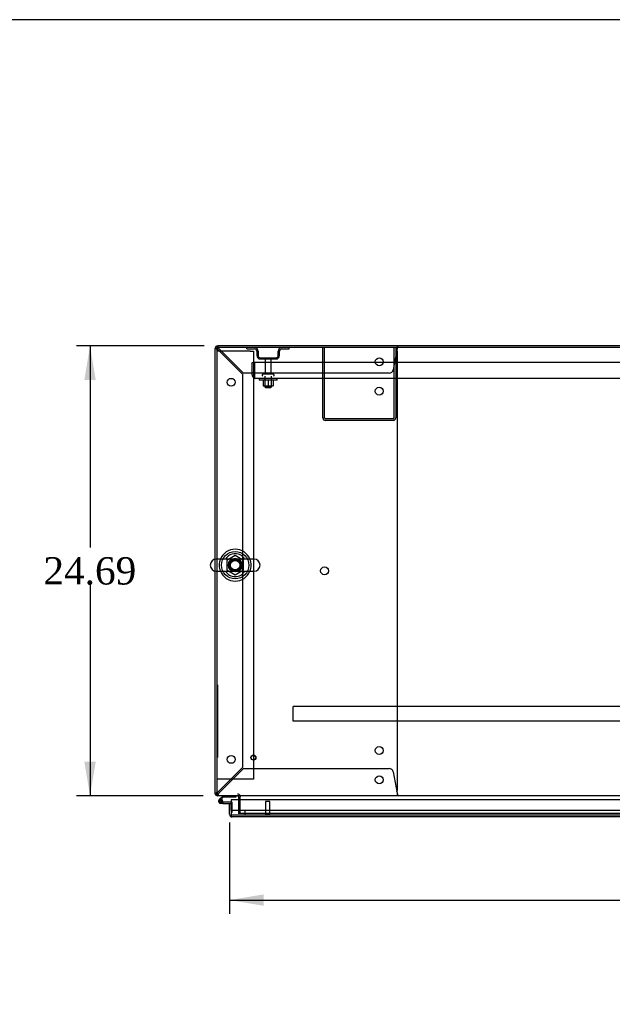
# Model space of a CAD drawing. Header units: inches. Extents: x 1 to 359, y -2 to 239.
# Tile 13 of 21: x 58 to 91, y 185 to 239. Entities that reach past the tile are written whole.
import ezdxf
from ezdxf.enums import TextEntityAlignment as Align
from ezdxf.lldxf.tags import DXFTag

# ---------------------------------------------------------------- set-up
doc = ezdxf.new("R2010")
doc.units = ezdxf.units.IN
doc.header["$MEASUREMENT"] = 0
for name, color, linetype in [('COM41309', 7, 'Continuous'), ('COM43133', 7, 'Continuous'), ('COM50521', 7, 'Continuous'), ('COM50799-3', 7, 'Continuous'), ('COM54578-56', 7, 'Continuous'), ('COM54837', 7, 'Continuous'), ('COM54928-6', 7, 'Continuous'), ('COM55702-58', 7, 'Continuous'), ('COM71155-14', 7, 'Continuous'), ('COM71162-15', 7, 'Continuous'), ('Default', 7, 'Continuous'), ('GSK11033', 7, 'Continuous'), ('NTS166105', 7, 'Continuous'), ('NTS166905', 7, 'Continuous'), ('QLB20205', 7, 'Continuous'), ('SCS00680', 7, 'Continuous'), ('STD21878', 7, 'Continuous'), ('STD26094', 7, 'Continuous'), ('WAF25059', 7, 'Continuous'), ('WAF25362', 7, 'Continuous'), ('WAM254785', 7, 'Continuous')]:
    doc.layers.add(name, color=color, linetype=linetype)
doc.styles.add('SEACAD_Times_New_Roman', font='times.ttf')
tags = doc.linetypes.add('HIDDEN2', pattern=[0.1875, 0.125, -0.0625]).pattern_tags.tags
tags[6:7] = [DXFTag(74, 4), DXFTag(75, 0), DXFTag(340, '0'), DXFTag(46, 0.0), DXFTag(50, 0.0), DXFTag(44, 0.0), DXFTag(45, 0.0)]
tags[4:5] = [DXFTag(74, 4), DXFTag(75, 0), DXFTag(340, '0'), DXFTag(46, 0.0), DXFTag(50, 0.0), DXFTag(44, 0.0), DXFTag(45, 0.0)]
doc.dimstyles.new('HAMMOND_(STH_-_300x200)', dxfattribs={"dimtxt": 1.5, "dimasz": 1.875, "dimexe": 0.75, "dimexo": 0.75, "dimgap": 0.375, "dimtad": 0, "dimtih": 1, "dimtoh": 1, "dimzin": 0, "dimdsep": 46, "dimtxsty": 'SEACAD_Times_New_Roman', "dimblk1": '_SE_FILLED', "dimblk2": '_SE_FILLED', "dimsah": 1, "dimcen": 0.75, "dimadec": 0, "dimazin": 0, "dimtfac": 0.8, "dimtofl": 0, "dimtmove": 0, "dimatfit": 3, "dimfxl": 1, "dimtolj": 1, "dimtzin": 0, "dimarcsym": 0})

# ---------------------------------------------------------------- blocks, each defined once
blk = doc.blocks.new('SE')
at = {"layer": 'COM41309', "color": 7, "linetype": 'HIDDEN2'}
for p, q in [((69.28, 220.693), (69.095, 220.693)), ((70.91, 220.693), (69.28, 220.693)), ((70.91, 220.693), (71.095, 220.693)), ((71.095, 220.693), (71.095, 197.193)), ((69.28, 197.193), (69.095, 197.193)), ((70.91, 197.193), (69.28, 197.193)), ((71.095, 197.193), (70.91, 197.193))]:
    blk.add_line(p, q, dxfattribs=at)
at = {"layer": 'COM43133', "color": 7, "linetype": 'HIDDEN2'}
for p, q in [((71.03, 220.068), (71.155, 220.068)), ((71.03, 219.378), (71.03, 220.068)), ((126.905, 220.068), (71.155, 220.068)), ((71.155, 219.378), (71.155, 220.068)), ((71.155, 220.068), (71.155, 219.378)), ((71.155, 219.378), (71.155, 219.378)), ((71.155, 219.378), (71.155, 219.296)), ((71.155, 219.378), (71.155, 219.229)), ((71.155, 219.296), (71.106, 219.229)), ((71.214, 219.193), (71.215, 219.193)), ((126.845, 219.193), (71.215, 219.193)), ((71.215, 219.193), (71.215, 219.193)), ((71.215, 219.193), (71.215, 219.193))]:
    blk.add_line(p, q, dxfattribs=at)
for start, end in [(180, 233.806), (233.806, 269.8792), (269.9411, 270)]:
    blk.add_arc((71.215, 219.378), 0.185, start, end, dxfattribs=at)
blk.add_open_spline([(71.155, 219.229), (71.165, 219.218), (71.175, 219.209), (71.19, 219.2), (71.195, 219.197), (71.205, 219.194), (71.21, 219.193), (71.215, 219.193)], degree=3, knots=[0, 0, 0, 0, 0.5, 0.5, 0.75, 0.75, 1, 1, 1, 1], dxfattribs=at)
at = {"layer": 'COM50521', "color": 7, "linetype": 'HIDDEN2'}
for p, q in [((74.904, 217.023), (74.904, 220.88)), ((74.999, 217.023), (74.999, 220.88)), ((78.809, 220.88), (78.809, 217.023)), ((78.904, 220.88), (78.904, 217.023)), ((78.761, 216.975), (75.047, 216.975)), ((78.761, 216.88), (75.047, 216.88))]:
    blk.add_line(p, q, dxfattribs=at)
for centre, radius, start, end in [((75.047, 217.023), 0.143, 180, 270), ((75.047, 217.023), 0.048, 180, 270), ((78.761, 217.023), 0.143, 270, 0), ((78.761, 217.023), 0.048, 270, 0)]:
    blk.add_arc(centre, radius, start, end, dxfattribs=at)
at = {"layer": 'COM50799-3', "color": 7, "linetype": 'Continuous'}
for p, q in [((69.781, 195.872), (69.876, 195.872)), ((69.781, 195.27), (69.781, 195.872)), ((98.763, 196.065), (69.876, 196.065)), ((69.876, 196.065), (69.876, 195.27)), ((69.876, 195.472), (69.876, 195.872)), ((69.876, 195.208), (69.837, 195.157)), ((69.876, 195.27), (69.876, 195.27)), ((69.876, 195.27), (69.876, 195.208)), ((69.876, 195.27), (69.876, 195.157)), ((69.924, 195.127), (69.924, 195.127)), ((69.924, 195.127), (69.924, 195.127)), ((69.924, 195.127), (69.924, 195.127)), ((98.763, 195.127), (69.924, 195.127))]:
    blk.add_line(p, q, dxfattribs=at)
for start, end in [(180, 232.4964), (232.4964, 269.8439), (269.9238, 270)]:
    blk.add_arc((69.924, 195.27), 0.143, start, end, dxfattribs=at)
blk.add_open_spline([(69.876, 195.157), (69.884, 195.147), (69.892, 195.14), (69.904, 195.132), (69.908, 195.131), (69.916, 195.128), (69.92, 195.127), (69.924, 195.127)], degree=3, knots=[0, 0, 0, 0, 0.5, 0.5, 0.75, 0.75, 1, 1, 1, 1], dxfattribs=at)
at = {"layer": 'COM54578-56', "color": 7, "linetype": 'Continuous'}
for p, q in [((69.429, 196.287), (69.217, 196.076)), ((69.281, 196.052), (69.455, 196.225)), ((69.455, 196.225), (70.148, 196.225)), ((70.148, 196.225), (70.148, 196.287)), ((69.234, 196.002), (69.234, 195.977)), ((69.309, 196.052), (69.284, 196.052)), ((69.284, 195.927), (69.309, 195.927)), ((69.413, 195.872), (69.296, 195.872)), ((69.359, 195.977), (69.359, 196.002)), ((69.413, 195.989), (69.359, 195.989)), ((69.413, 195.934), (69.399, 195.934)), ((69.876, 195.934), (69.413, 195.934)), ((69.413, 195.934), (69.413, 195.872)), ((69.413, 195.872), (69.781, 195.872))]:
    blk.add_line(p, q, dxfattribs=at)
at = {"layer": 'COM54578-56', "color": 7, "linetype": 'HIDDEN2'}
for p, q in [((69.26, 196.031), (69.281, 196.052)), ((69.399, 195.934), (69.296, 195.934)), ((69.359, 195.989), (69.351, 195.989)), ((69.351, 195.984), (69.413, 195.979)), ((69.913, 195.934), (69.876, 195.934)), ((69.938, 195.385), (69.938, 195.909)), ((69.876, 195.385), (69.938, 195.385))]:
    blk.add_line(p, q, dxfattribs=at)
at = {"layer": 'COM54578-56', "color": 7, "linetype": 'Continuous'}
for centre, radius, start, end in [((69.296, 195.989), 0.117, 132.392, 0), ((69.284, 196.002), 0.05, 90, 180), ((69.284, 195.977), 0.05, 180, 270), ((69.309, 196.002), 0.05, 0, 90), ((69.309, 195.977), 0.05, 270, 0), ((69.296, 195.989), 0.117, 0, 72.9726)]:
    blk.add_arc(centre, radius, start, end, dxfattribs=at)
at = {"layer": 'COM54578-56', "color": 7, "linetype": 'HIDDEN2'}
for centre, radius, start, end in [((69.296, 195.989), 0.117, 72.9726, 132.392), ((69.296, 195.989), 0.055, 131.1959, 0), ((69.296, 195.989), 0.055, 0, 131.1959), ((69.913, 195.909), 0.025, 0, 90)]:
    blk.add_arc(centre, radius, start, end, dxfattribs=at)
at = {"layer": 'COM54837', "color": 7, "linetype": 'HIDDEN2'}
for p, q in [((73.28, 201.152), (73.28, 201.195)), ((124.78, 201.195), (73.28, 201.195)), ((73.28, 200.425), (73.28, 201.152)), ((73.28, 200.382), (73.28, 200.425)), ((124.78, 200.382), (73.28, 200.382))]:
    blk.add_line(p, q, dxfattribs=at)
at = {"layer": 'COM54928-6', "color": 7, "linetype": 'HIDDEN2'}
for p, q in [((69.143, 220.946), (69.143, 220.975)), ((79, 220.975), (79, 220.946)), ((69, 220.832), (69.03, 220.832)), ((69.105, 220.832), (69.03, 220.832)), ((69.14, 220.88), (69.143, 220.88)), ((69.143, 220.87), (69.143, 220.946)), ((69.143, 220.88), (69.143, 220.88)), ((69.143, 220.775), (70.5, 219.418)), ((70.557, 219.475), (69.2, 220.832)), ((78.989, 220.832), (78.769, 219.655)), ((78.999, 196.602), (78.999, 220.66)), ((79, 220.87), (79, 220.946)), ((70.5, 219.418), (70.5, 197.845)), ((78.552, 219.475), (70.557, 219.475)), ((70.5, 197.845), (69.143, 196.488)), ((69.2, 196.43), (70.557, 197.787)), ((70.557, 197.787), (78.552, 197.787)), ((78.769, 197.608), (78.989, 196.43)), ((69.105, 196.43), (69.095, 196.43)), ((69.14, 196.382), (69.143, 196.382)), ((69.143, 196.392), (69.143, 196.317)), ((69.143, 196.382), (69.143, 196.382)), ((69.143, 196.287), (69.143, 196.317)), ((79, 196.392), (79, 196.317)), ((79, 196.317), (79, 196.287))]:
    blk.add_line(p, q, dxfattribs=at)
for centre in [(78, 220.1), (69.875, 218.975), (77.999, 218.49), (74.999, 208.631), (77.999, 198.772), (69.875, 198.287), (78, 197.162)]:
    blk.add_circle(centre, 0.218, dxfattribs=at)
for centre, radius, start, end in [((69.394, 221.41), 0.683, 237.7709, 248.4452), ((69.395, 220.983), 0.327, 207.4542, 219.5439), ((68.565, 220.581), 0.683, 21.5548, 32.2291), ((68.992, 220.58), 0.327, 50.4561, 62.5459), ((78.779, 220.66), 0.22, 0, 26.9345), ((81.586, 220.643), 2.604, 173.3199, 175.8249), ((79.307, 220.763), 0.326, 160.716, 167.6742), ((78.552, 219.695), 0.22, 270, 349.3887), ((78.552, 197.567), 0.22, 10.6113, 90), ((69.394, 195.853), 0.683, 111.5548, 122.2291), ((69.395, 196.279), 0.327, 140.4561, 152.5458), ((68.565, 196.681), 0.683, 327.7709, 338.4452), ((68.992, 196.683), 0.327, 297.4541, 309.5439), ((78.779, 196.602), 0.22, 333.0655, 0), ((81.586, 196.62), 2.604, 184.1751, 186.6801)]:
    blk.add_arc(centre, radius, start, end, dxfattribs=at)
blk.add_ellipse((69.143, 220.832), major_axis=(0.048, 0), ratio=0.99836, start_param=1.570796, end_param=3.141593, dxfattribs=at)
at = {"layer": 'COM55702-58', "color": 7, "linetype": 'HIDDEN2'}
for p, q in [((70.742, 220.808), (70.742, 220.88)), ((70.742, 220.808), (71.164, 220.808)), ((71.279, 220.693), (71.279, 220.443)), ((71.351, 220.693), (71.351, 220.443)), ((72.457, 220.443), (72.457, 220.693)), ((72.529, 220.443), (72.529, 220.693)), ((72.645, 220.808), (73.067, 220.808)), ((73.067, 220.808), (73.067, 220.88)), ((71.467, 220.327), (72.342, 220.327)), ((71.467, 220.255), (72.342, 220.255))]:
    blk.add_line(p, q, dxfattribs=at)
for centre, radius, start, end in [((71.164, 220.693), 0.188, 0, 90), ((71.164, 220.693), 0.116, 0, 90), ((71.467, 220.443), 0.188, 180, 270), ((71.467, 220.443), 0.116, 180, 270), ((72.342, 220.443), 0.116, 270, 0), ((72.342, 220.443), 0.188, 270, 0), ((72.645, 220.693), 0.188, 90, 180), ((72.645, 220.693), 0.115, 90, 180)]:
    blk.add_arc(centre, radius, start, end, dxfattribs=at)
at = {"layer": 'COM71155-14', "color": 7, "linetype": 'Continuous'}
for p, q in [((128.92, 220.975), (69.143, 220.975)), ((69, 209.268), (69, 220.832)), ((69, 196.382), (69, 208.617)), ((69, 196.382), (69.095, 196.382)), ((70.28, 196.239), (70.28, 196.065))]:
    blk.add_line(p, q, dxfattribs=at)
at = {"layer": 'COM71155-14', "color": 7, "linetype": 'HIDDEN2'}
for p, q in [((69, 208.617), (69, 209.268)), ((70.28, 196.065), (70.28, 195.32)), ((70.375, 195.32), (70.28, 195.32))]:
    blk.add_line(p, q, dxfattribs=at)
at = {"layer": 'COM71155-14', "color": 7, "linetype": 'Continuous'}
for centre, radius, start, end in [((69.143, 220.832), 0.143, 90, 180), ((69.143, 196.43), 0.143, 199.6129, 250.3871), ((70.232, 196.239), 0.048, 0, 90), ((70.232, 196.239), 0.143, 0, 19.6129)]:
    blk.add_arc(centre, radius, start, end, dxfattribs=at)
at = {"layer": 'COM71155-14', "color": 7, "linetype": 'HIDDEN2'}
for centre, radius, start, end in [((69.143, 220.832), 0.048, 90, 180), ((69.143, 196.43), 0.048, 180, 270), ((69.143, 196.43), 0.143, 250.3871, 270), ((70.232, 196.239), 0.143, 19.6129, 90)]:
    blk.add_arc(centre, radius, start, end, dxfattribs=at)
at = {"layer": 'COM71162-15', "color": 7, "linetype": 'Continuous'}
for p, q in [((128.968, 220.88), (69.095, 220.88)), ((69.095, 220.88), (69.095, 209.274)), ((69.095, 208.611), (69.095, 196.43)), ((69.095, 196.43), (69.095, 196.287)), ((128.968, 196.287), (69.095, 196.287)), ((70.375, 196.287), (70.375, 196.239)), ((70.375, 196.065), (70.375, 196.239))]:
    blk.add_line(p, q, dxfattribs=at)
at = {"layer": 'COM71162-15', "color": 7, "linetype": 'HIDDEN2'}
for p, q in [((69.095, 209.274), (69.095, 208.611)), ((70.375, 195.32), (70.375, 196.065)), ((127.688, 195.32), (70.375, 195.32))]:
    blk.add_line(p, q, dxfattribs=at)
blk.add_circle((70.095, 208.943), 0.375, dxfattribs=at)
at = {"layer": 'GSK11033', "color": 7, "linetype": 'HIDDEN2'}
for p, q in [((98.763, 195.472), (69.876, 195.472)), ((98.763, 195.222), (69.876, 195.222)), ((70.626, 195.472), (70.626, 195.222))]:
    blk.add_line(p, q, dxfattribs=at)
at = {"layer": 'GSK11033', "color": 7, "linetype": 'Continuous'}
for p, q in [((69.876, 195.472), (69.876, 195.472)), ((69.876, 195.472), (69.876, 195.222)), ((69.876, 195.222), (69.876, 195.222))]:
    blk.add_line(p, q, dxfattribs=at)
at = {"layer": 'NTS166105', "color": 7, "linetype": 'HIDDEN2'}
for p, q in [((71.628, 219.097), (71.628, 218.777)), ((71.907, 219.097), (71.907, 218.777)), ((72.178, 219.097), (72.178, 218.777)), ((71.628, 218.777), (71.907, 218.777)), ((71.907, 218.777), (72.178, 218.777))]:
    blk.add_line(p, q, dxfattribs=at)
at = {"layer": 'NTS166905', "color": 7, "linetype": 'HIDDEN2'}
for p, q in [((70.095, 209.478), (69.63, 209.206)), ((69.63, 209.206), (69.63, 208.68)), ((70.56, 209.206), (70.095, 209.478)), ((70.56, 208.68), (70.56, 209.206)), ((69.63, 208.68), (70.099, 208.405)), ((70.099, 208.405), (70.56, 208.68))]:
    blk.add_line(p, q, dxfattribs=at)
blk.add_circle((70.095, 208.943), 0.263, dxfattribs=at)
at = {"layer": 'QLB20205', "color": 7, "linetype": 'HIDDEN2'}
for p, q in [((69.125, 202.382), (69.095, 202.382)), ((69.125, 202.382), (69.125, 202.007)), ((69.125, 202.007), (69.125, 198.757)), ((69.142, 201.213), (69.125, 201.213)), ((69.142, 201.198), (69.125, 201.198)), ((69.14, 201.196), (69.125, 201.196)), ((69.14, 201.087), (69.125, 201.087)), ((69.14, 201.082), (69.125, 201.082)), ((69.125, 201.069), (69.142, 201.069)), ((69.14, 200.995), (69.125, 200.995)), ((69.14, 200.991), (69.125, 200.991)), ((69.14, 200.982), (69.125, 200.982)), ((69.14, 201.189), (69.14, 201.196)), ((69.14, 201.087), (69.14, 201.189)), ((69.14, 201.069), (69.14, 201.082)), ((69.14, 200.991), (69.14, 200.995)), ((69.14, 200.982), (69.14, 200.991)), ((69.14, 200.971), (69.14, 200.982)), ((69.14, 200.971), (69.125, 200.971)), ((69.14, 200.952), (69.125, 200.952)), ((69.14, 200.861), (69.125, 200.861)), ((69.14, 200.778), (69.125, 200.778)), ((69.142, 200.778), (69.125, 200.778)), ((69.14, 200.758), (69.125, 200.758)), ((69.14, 200.678), (69.125, 200.678)), ((69.125, 200.644), (69.142, 200.644)), ((69.14, 200.637), (69.125, 200.637)), ((69.14, 200.567), (69.125, 200.567)), ((69.14, 200.563), (69.125, 200.563)), ((69.14, 200.554), (69.125, 200.554)), ((69.14, 200.543), (69.125, 200.543)), ((69.14, 200.524), (69.125, 200.524)), ((69.14, 200.952), (69.14, 200.971)), ((69.14, 200.883), (69.14, 200.952)), ((69.14, 200.861), (69.14, 200.883)), ((69.14, 200.678), (69.14, 200.758)), ((69.14, 200.644), (69.14, 200.678)), ((69.14, 200.563), (69.14, 200.567)), ((69.14, 200.554), (69.14, 200.563)), ((69.14, 200.543), (69.14, 200.554)), ((69.14, 200.524), (69.14, 200.543)), ((69.14, 200.455), (69.14, 200.524)), ((69.14, 200.433), (69.14, 200.455)), ((69.14, 200.433), (69.125, 200.433)), ((69.14, 200.35), (69.125, 200.35)), ((69.142, 200.35), (69.125, 200.35)), ((69.14, 200.33), (69.125, 200.33)), ((69.14, 200.25), (69.125, 200.25)), ((69.125, 200.216), (69.142, 200.216)), ((69.14, 200.209), (69.125, 200.209)), ((69.142, 200.159), (69.125, 200.159)), ((69.14, 200.148), (69.125, 200.148)), ((69.142, 200.144), (69.125, 200.144)), ((69.14, 200.126), (69.125, 200.126)), ((69.14, 199.982), (69.125, 199.982)), ((69.125, 199.98), (69.142, 199.98)), ((69.14, 199.945), (69.125, 199.945)), ((69.14, 199.93), (69.125, 199.93)), ((69.14, 200.25), (69.14, 200.33)), ((69.14, 200.216), (69.14, 200.25)), ((69.14, 200.082), (69.14, 200.126)), ((69.14, 199.99), (69.14, 200.082)), ((69.14, 199.982), (69.14, 199.99)), ((69.14, 199.93), (69.14, 199.945)), ((69.14, 199.88), (69.14, 199.93)), ((69.142, 199.877), (69.125, 199.877)), ((69.14, 199.875), (69.125, 199.875)), ((69.14, 199.776), (69.125, 199.776)), ((69.125, 199.773), (69.142, 199.773)), ((69.142, 199.734), (69.125, 199.734)), ((69.142, 199.733), (69.125, 199.733)), ((69.14, 199.707), (69.125, 199.707)), ((69.14, 199.582), (69.125, 199.582)), ((69.125, 199.555), (69.142, 199.555)), ((69.14, 199.868), (69.14, 199.875)), ((69.14, 199.783), (69.14, 199.868)), ((69.14, 199.776), (69.14, 199.783)), ((69.14, 199.707), (69.14, 199.734)), ((69.14, 199.582), (69.14, 199.707)), ((69.125, 198.382), (69.095, 198.382)), ((69.125, 198.757), (69.125, 198.382))]:
    blk.add_line(p, q, dxfattribs=at)
at = {"layer": 'SCS00680', "color": 7, "linetype": 'Continuous'}
for p, q in [((71.131, 209.274), (69.059, 209.274)), ((69.059, 208.611), (71.131, 208.611))]:
    blk.add_line(p, q, dxfattribs=at)
for centre, radius, start, end in [((69.059, 208.943), 0.331, 90, 270), ((70.095, 208.943), 0.625, 32.0055, 147.9945), ((71.131, 208.943), 0.331, 270, 90), ((70.095, 208.943), 0.625, 212.0055, 327.9945)]:
    blk.add_arc(centre, radius, start, end, dxfattribs=at)
at = {"layer": 'STD21878', "color": 7, "linetype": 'HIDDEN2'}
for p, q in [((72.001, 195.972), (71.751, 195.972)), ((71.751, 195.972), (71.751, 195.254)), ((72.001, 195.254), (72.001, 195.972)), ((72.017, 195.254), (71.736, 195.254)), ((71.736, 195.254), (71.736, 195.222)), ((72.017, 195.222), (72.017, 195.254))]:
    blk.add_line(p, q, dxfattribs=at)
for radius in [0.141, 0.125]:
    blk.add_circle((71.095, 198.382), radius, dxfattribs=at)
at = {"layer": 'STD26094', "color": 7, "linetype": 'HIDDEN2'}
for p, q in [((71.739, 220.195), (71.739, 219.418)), ((72.069, 219.418), (72.069, 220.195)), ((71.579, 219.388), (71.579, 219.348)), ((72.199, 219.418), (71.609, 219.418)), ((72.229, 219.348), (72.229, 219.388)), ((71.717, 219.318), (71.717, 218.731)), ((72.092, 218.731), (72.092, 219.318)), ((72.092, 218.731), (71.717, 218.731)), ((71.717, 218.731), (71.754, 218.693)), ((71.754, 218.693), (72.054, 218.693)), ((72.054, 218.693), (72.092, 218.731))]:
    blk.add_line(p, q, dxfattribs=at)
for centre, radius, start, end in [((71.799, 220.195), 0.06, 90, 180), ((72.009, 220.195), 0.06, 0, 90), ((71.609, 219.388), 0.03, 90, 180), ((72.199, 219.388), 0.03, 0, 90), ((71.609, 219.348), 0.03, 180, 270), ((72.199, 219.348), 0.03, 270, 0)]:
    blk.add_arc(centre, radius, start, end, dxfattribs=at)
at = {"layer": 'WAF25059', "color": 7, "linetype": 'HIDDEN2'}
for p, q in [((71.404, 219.193), (71.404, 219.097)), ((72.404, 219.097), (71.404, 219.097)), ((72.404, 219.097), (72.404, 219.193))]:
    blk.add_line(p, q, dxfattribs=at)
at = {"layer": 'WAF25362', "color": 7, "linetype": 'Continuous'}
for start, end in [(22.2452, 157.7548), (202.2452, 337.7548)]:
    blk.add_arc((70.095, 208.943), 0.875, start, end, dxfattribs=at)
at = {"layer": 'WAF25362', "color": 7, "linetype": 'HIDDEN2'}
for radius, start, end in [(0.875, 157.7548, 202.2452), (0.344, 95.485, 269.6451), (0.344, 0, 86.767), (0.875, 0, 22.2452), (0.344, 277.4968, 0), (0.875, 337.7548, 0)]:
    blk.add_arc((70.095, 208.943), radius, start, end, dxfattribs=at)
at = {"layer": 'WAM254785', "color": 7, "linetype": 'HIDDEN2'}
for radius in [0.75, 0.312]:
    blk.add_circle((70.095, 208.943), radius, dxfattribs=at)
blk = doc.blocks.new('DMBLK2986')
at = {"layer": 'Default', "linetype": 'Continuous'}
for points in [[(61.818, 219.1), (62.443, 219.1), (62.13, 220.975)], [(61.818, 198.162), (62.13, 196.287), (62.443, 198.162)]]:
    blk.add_hatch(color=7, dxfattribs=at).paths.add_polyline_path(points)
at = {"layer": 'Default', "color": 7, "linetype": 'Continuous'}
for p, q in [((68.393, 220.975), (61.38, 220.975)), ((62.13, 220.975), (62.13, 209.906)), ((62.13, 207.881), (62.13, 196.287)), ((68.345, 196.287), (61.38, 196.287))]:
    blk.add_line(p, q, dxfattribs=at)
at = {"layer": 'Default', "color": 7, "linetype": 'Continuous', "style": 'SEACAD_Times_New_Roman'}
blk.add_text('24.69', height=1.5, dxfattribs=at).set_placement((59.571, 209.381), align=Align.TOP_LEFT)
blk = doc.blocks.new('_SE_FILLED')
at = {"color": 0}
blk.add_line((0, 0), (-1, 0), dxfattribs=at)
blk.add_solid([(0, 0), (-1, -0.1665), (-1, 0.1665), (0, 0)], dxfattribs=at)
blk = doc.blocks.new('DMBLK2993')
at = {"layer": 'Default', "linetype": 'Continuous'}
for points in [[(71.656, 190.252), (71.656, 190.877), (69.781, 190.564)], [(126.407, 190.252), (128.282, 190.564), (126.407, 190.877)]]:
    blk.add_hatch(color=7, dxfattribs=at).paths.add_polyline_path(points)
at = {"layer": 'Default', "color": 7, "linetype": 'Continuous'}
for p, q in [((69.781, 194.821), (69.781, 189.814)), ((128.282, 194.821), (128.282, 189.814)), ((69.781, 190.564), (93.637, 190.564)), ((104.426, 190.564), (128.282, 190.564))]:
    blk.add_line(p, q, dxfattribs=at)
at = {"layer": 'Default', "color": 7, "linetype": 'Continuous', "style": 'SEACAD_Times_New_Roman'}
for s, p in [('58.50', (96.472, 191.314)), ('DOOR ', (95.601, 189.064)), ('OPENING', (94.162, 186.814))]:
    blk.add_text(s, height=1.5, dxfattribs=at).set_placement(p, align=Align.TOP_LEFT)
blk = doc.blocks.new('BORDER')
at = {"layer": 'Default', "color": 7, "linetype": 'Continuous'}
blk.add_line((0, 27.86), (-41.86, 27.86), dxfattribs=at)

msp = doc.modelspace()

# ---------------------------------------------------------------- block references
at = {"layer": 'Default', "color": 7, "xscale": 8.55, "yscale": 8.55, "zscale": 8.55}
msp.add_blockref('BORDER', (359.223, 0.67), dxfattribs=at)
at = {"layer": 'Default'}
msp.add_blockref('SE', (0, 0), dxfattribs=at)

# ---------------------------------------------------------------- dimensions: what is measured, and where the dimension line sits
at = {"layer": 'Default', "color": 7, "linetype": 'Continuous'}
for base, p1, p2, angle, text, picture, middle in [((62.13, 220.975), (69.143, 220.975), (69.095, 196.287), 269.8886, '\\A1;<>', 'DMBLK2986', (62.13, 208.631)), ((69.781, 190.564), (69.781, 195.571), (128.282, 195.571), 0, '\\A1;<>\\PDOOR \\XOPENING', 'DMBLK2993', (99.031, 190.564))]:
    dim = msp.add_linear_dim(base=base, p1=p1, p2=p2, angle=angle, text=text, dimstyle='HAMMOND_(STH_-_300x200)', dxfattribs=at)
    dim.commit()
    dim.dimension.update_dxf_attribs({"geometry": picture, "text_midpoint": middle, "dimtype": 161})

doc.saveas('drawing.dxf')
